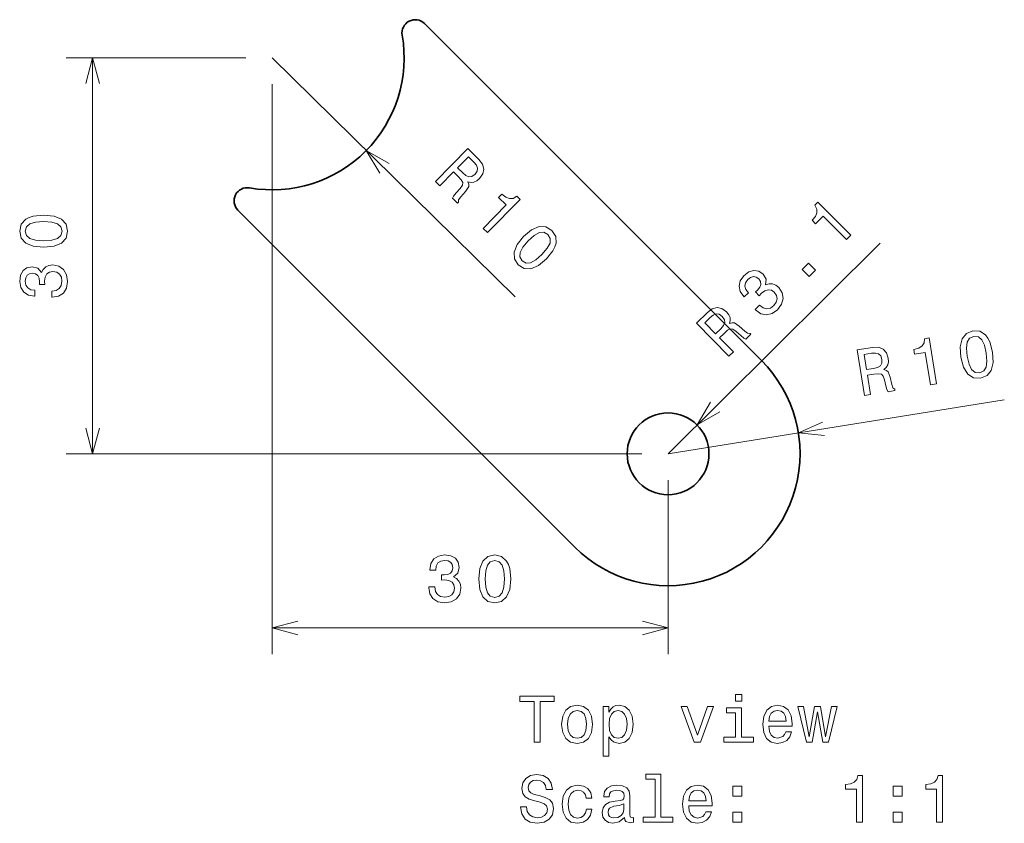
# Model space of a CAD drawing. Extents: x 0 to 297, y 0 to 210.
# Tile 5 of 9: x 104 to 179, y 76 to 137. Entities that reach past the tile are written whole.
import ezdxf

# ---------------------------------------------------------------- set-up
doc = ezdxf.new("R2010")
doc.units = 0

msp = doc.modelspace()

# ---------------------------------------------------------------- linework, layer by layer
at = {"color": 7, "lineweight": 35}
for p, q in [((160.43689, 111.176964), (134.909027, 136.704834)), ((120.766899, 122.562691), (146.294769, 97.034828))]:
    msp.add_line(p, q, dxfattribs=at)
at = {"color": 7, "lineweight": 13, "ltscale": 0.340272}
msp.add_line((121.365829, 134.105896), (107.754944, 134.105896), dxfattribs=at)
at = {"color": 7, "lineweight": 13}
for p, q in [((109.754944, 104.105896), (109.754944, 134.105896)), ((123.365829, 134.105896), (141.767532, 116.010765)), ((123.365829, 132.105896), (123.365829, 88.913071)), ((153.365829, 104.105896), (169.430984, 120.06414)), ((153.365829, 104.105896), (178.846497, 108.203705)), ((151.365829, 104.105896), (107.754944, 104.105896)), ((123.365829, 90.913071), (153.365829, 90.913071))]:
    msp.add_line(p, q, dxfattribs=at)
at = {"color": 7, "lineweight": 13, "ltscale": 0.329821}
msp.add_line((153.365829, 102.105896), (153.365829, 88.913071), dxfattribs=at)
at = {"color": 7, "lineweight": 13}
for points in [[(110.272583, 132.174042), (109.754944, 134.105896), (109.237305, 132.174042)], [(132.236435, 126.109055), (130.496048, 127.094475), (131.510559, 125.37088)], [(156.570938, 108.019302), (155.56517, 106.290596), (157.300552, 107.284805)], [(109.237305, 106.03775), (109.754944, 104.105896), (110.272583, 106.03775)], [(165.064117, 106.511505), (163.238968, 105.693695), (165.2285, 105.489365)], [(125.297684, 91.43071), (123.365829, 90.913071), (125.297684, 90.395432)], [(151.433975, 90.395432), (153.365829, 90.913071), (151.433975, 91.43071)]]:
    msp.add_lwpolyline(points, dxfattribs=at)
for points in [[(135.743912, 124.738991), (136.078339, 124.410141), (137.114395, 125.463753), (137.456009, 125.127831), (137.697113, 124.869522), (137.805832, 124.663589), (137.775436, 124.46006), (137.602768, 124.21254), (137.302521, 123.871231), (137.115463, 123.637848), (137.034851, 123.469559), (137.41243, 123.098282), (137.479614, 123.166603), (137.495911, 123.348618), (137.651016, 123.563889), (138.021881, 123.991386), (138.254242, 124.34996), (138.263474, 124.524788), (138.201202, 124.720406), (138.433441, 124.668861), (138.657883, 124.695709), (138.878204, 124.790283), (139.087189, 124.959656), (139.333862, 125.311218), (139.412796, 125.679199), (139.30983, 126.049225), (139.032166, 126.414215), (138.197906, 127.234566)], [(138.638107, 126.200493), (138.836243, 125.963219), (138.923691, 125.742851), (138.897018, 125.521515), (138.734894, 125.291916), (138.493851, 125.118713), (138.272995, 125.088333), (138.043945, 125.186264), (137.799713, 125.391052), (137.414948, 125.769402), (138.231766, 126.600067)], [(139.358856, 121.18428), (139.686081, 120.862503), (142.157761, 123.37606), (141.913239, 123.616508), (141.632813, 123.4608), (141.358383, 123.440666), (141.075745, 123.548843), (140.77417, 123.788818), (140.523102, 123.533508), (141.105652, 122.96067)], [(166.880127, 120.349289), (167.205719, 120.672714), (164.721359, 123.173729), (164.478058, 122.932045), (164.630447, 122.649811), (164.647369, 122.375168), (164.535873, 122.093811), (164.292389, 121.795074), (164.544739, 121.541039), (165.124359, 122.116814)], [(106.045288, 119.758492), (106.837082, 119.834137), (107.401917, 120.071167), (107.744858, 120.449409), (107.855812, 120.973907), (107.744858, 121.493362), (107.401917, 121.871605), (106.837082, 122.103592), (106.045288, 122.18428), (105.258545, 122.103592), (104.945869, 122.007767), (104.68866, 121.871605), (104.345726, 121.493362), (104.229736, 120.973907), (104.345726, 120.449409), (104.69371, 120.071167), (105.258545, 119.834137)], [(106.045288, 120.242638), (105.435059, 120.28299), (104.996307, 120.409065), (104.739098, 120.636009), (104.648315, 120.973907), (104.739098, 121.306763), (104.996307, 121.533707), (105.435059, 121.65979), (106.045288, 121.700134), (106.660568, 121.65979), (107.099327, 121.533707), (107.356537, 121.306763), (107.442268, 120.973907), (107.356537, 120.636009), (107.099327, 120.409065), (106.660568, 120.28299)], [(142.41954, 120.57235), (141.91832, 119.95475), (141.691299, 119.385811), (141.720535, 118.876091), (142.016724, 118.42923), (142.46489, 118.144135), (142.975037, 118.123451), (143.536484, 118.363541), (144.14917, 118.871521), (144.643265, 119.489067), (144.794174, 119.779198), (144.877411, 120.05806), (144.848175, 120.567787), (144.559128, 121.014702), (144.103821, 121.299744), (143.590134, 121.316826), (143.025085, 121.080276)], [(142.76474, 120.232895), (143.221375, 120.639709), (143.618896, 120.864159), (143.96106, 120.888428), (144.265625, 120.71624), (144.439316, 120.418137), (144.420792, 120.075623), (144.203064, 119.674377), (143.80397, 119.210983), (143.343811, 118.800568), (142.946274, 118.576126), (142.604126, 118.551849), (142.306671, 118.724098), (142.125854, 119.022141), (142.144379, 119.364655), (142.362122, 119.7659)], [(106.655525, 115.966995), (106.690826, 115.966995), (107.174973, 116.047684), (107.538086, 116.284714), (107.770081, 116.657913), (107.855812, 117.152153), (107.770081, 117.676643), (107.548172, 118.070015), (107.195145, 118.322182), (106.741257, 118.412956), (106.44371, 118.372612), (106.20163, 118.261658), (106.01503, 118.080101), (105.878868, 117.838028), (105.606537, 118.16584), (105.172813, 118.28183), (104.779442, 118.206184), (104.481888, 117.989326), (104.295288, 117.636299), (104.229736, 117.152153), (104.310425, 116.698257), (104.532326, 116.350281), (104.885345, 116.123329), (105.35437, 116.047684), (105.389679, 116.047684), (105.389679, 116.496529), (105.06691, 116.53688), (104.834915, 116.667999), (104.69371, 116.879814), (104.64328, 117.177368), (104.683624, 117.439613), (104.789528, 117.631256), (104.960999, 117.747253), (105.192993, 117.792641), (105.440109, 117.747253), (105.606537, 117.626213), (105.707397, 117.414398), (105.737656, 117.126938), (105.732613, 116.930252), (106.131027, 116.930252), (106.120941, 117.177368), (106.166336, 117.495087), (106.287369, 117.732124), (106.484055, 117.873329), (106.741257, 117.923767), (107.033768, 117.868286), (107.250626, 117.722031), (107.386795, 117.490044), (107.432182, 117.182411), (107.381744, 116.864685), (107.230453, 116.632698), (106.988373, 116.486443), (106.655525, 116.430969)], [(159.966919, 115.031746), (159.991806, 115.006699), (160.390259, 114.720078), (160.814316, 114.629509), (161.242584, 114.727936), (161.653641, 115.015419), (161.965332, 115.445877), (162.088028, 115.880531), (162.018143, 116.308701), (161.762665, 116.694695), (161.524353, 116.877365), (161.275024, 116.970917), (161.014725, 116.975349), (160.747009, 116.901352), (160.787659, 117.325584), (160.564285, 117.715042), (160.233398, 117.940811), (159.869843, 117.999084), (159.487885, 117.882675), (159.09819, 117.58799), (158.833038, 117.210861), (158.742538, 116.808197), (158.830322, 116.397797), (159.107193, 116.011734), (159.13208, 115.986687), (159.450516, 116.303009), (159.251678, 116.560432), (159.181213, 116.817429), (159.231964, 117.066887), (159.407532, 117.312363), (159.622009, 117.468559), (159.832611, 117.528481), (160.035751, 117.488571), (160.231445, 117.355972), (160.373398, 117.148666), (160.404816, 116.94529), (160.325623, 116.724457), (160.143005, 116.500397), (159.999908, 116.365364), (160.280685, 116.082703), (160.448898, 116.264015), (160.706299, 116.455727), (160.959763, 116.536896), (161.198563, 116.496872), (161.415604, 116.349937), (161.582382, 116.103317), (161.631454, 115.846397), (161.562836, 115.586296), (161.376556, 115.337296), (161.115601, 115.149155), (160.844391, 115.093002), (160.570038, 115.161682), (160.296097, 115.358727)], [(164.047073, 117.535095), (164.540833, 118.025566), (164.011261, 118.558685), (163.517502, 118.068214)], [(157.982086, 111.51046), (158.314835, 111.840996), (157.273468, 112.889351), (157.613373, 113.226997), (157.874496, 113.46505), (158.08168, 113.571342), (158.284851, 113.538574), (158.530319, 113.363014), (158.868088, 113.058762), (159.099243, 112.868988), (159.266586, 112.786407), (159.642273, 113.159599), (159.574738, 113.227577), (159.392929, 113.246017), (159.179489, 113.403641), (158.756378, 113.779495), (158.400558, 114.016045), (158.225845, 114.027328), (158.02951, 113.967361), (158.083786, 114.198975), (158.05957, 114.423721), (157.96759, 114.645126), (157.80069, 114.856087), (157.452042, 115.10688), (157.085007, 115.190125), (156.713806, 115.091515), (156.345581, 114.818153), (155.515488, 113.993584)], [(156.554657, 114.421616), (156.794235, 114.616951), (157.015625, 114.701797), (157.236618, 114.672531), (157.46431, 114.507729), (157.634674, 114.264664), (157.66246, 114.043472), (157.561844, 113.815575), (157.354202, 113.573776), (156.971359, 113.193474), (156.150345, 114.019989)], [(175.558731, 111.432281), (175.75914, 110.662552), (176.08284, 110.142509), (176.510742, 109.863983), (177.046204, 109.837715), (177.541443, 110.029739), (177.860443, 110.428383), (177.999802, 111.022896), (177.953751, 111.817451), (177.749161, 112.581398), (177.604904, 112.874901), (177.429626, 113.107224), (177.001724, 113.38575), (176.470444, 113.417793), (175.971024, 113.219994), (175.652832, 112.816368), (175.508499, 112.221054)], [(173.251923, 109.329681), (173.705048, 109.40255), (173.145309, 112.883049), (172.806717, 112.828598), (172.76593, 112.510445), (172.619522, 112.277466), (172.364868, 112.113922), (171.992859, 112.013229), (172.049713, 111.659706), (172.856354, 111.789429)], [(176.036728, 111.509155), (175.979675, 112.11805), (176.034485, 112.571266), (176.217712, 112.861237), (176.536911, 113.004517), (176.879959, 112.967743), (177.144867, 112.749832), (177.339005, 112.336662), (177.475739, 111.740578), (177.5336, 111.126701), (177.478775, 110.673485), (177.295547, 110.383514), (176.98053, 110.246017), (176.633316, 110.277008), (176.368408, 110.494919), (176.174255, 110.908096)], [(168.246353, 108.524681), (168.709427, 108.599152), (168.474808, 110.058075), (168.94783, 110.134148), (169.298782, 110.175262), (169.529083, 110.140785), (169.675018, 109.995689), (169.772049, 109.709923), (169.869019, 109.265793), (169.946136, 108.976822), (170.033905, 108.812157), (170.556732, 108.89624), (170.541519, 108.990845), (170.404572, 109.111847), (170.323105, 109.364365), (170.198563, 109.916428), (170.047455, 110.316093), (169.912109, 110.427139), (169.717636, 110.49292), (169.89679, 110.649429), (170.008179, 110.846123), (170.062576, 111.079628), (170.050003, 111.348328), (169.91304, 111.755379), (169.663422, 112.037041), (169.304352, 112.173401), (168.84581, 112.166061), (167.690628, 111.980286)], [(168.784424, 111.722008), (169.092957, 111.740974), (169.322281, 111.680801), (169.484741, 111.528152), (169.573608, 111.261497), (169.570251, 110.964691), (169.463837, 110.768799), (169.249207, 110.642334), (168.939514, 110.566994), (168.406738, 110.481308), (168.221771, 111.631516)], [(135.226929, 94.012497), (135.226929, 93.977196), (135.307617, 93.493042), (135.544647, 93.129929), (135.917847, 92.897942), (136.412079, 92.81221), (136.936584, 92.897942), (137.329956, 93.119843), (137.582108, 93.47287), (137.672897, 93.926758), (137.632538, 94.224312), (137.521591, 94.466385), (137.340042, 94.652985), (137.097961, 94.789154), (137.425766, 95.061485), (137.541763, 95.495201), (137.466125, 95.888573), (137.249268, 96.186127), (136.89624, 96.372726), (136.412079, 96.438286), (135.958191, 96.357597), (135.610214, 96.135696), (135.38327, 95.782669), (135.307617, 95.313644), (135.307617, 95.278343), (135.75647, 95.278343), (135.796814, 95.601112), (135.927933, 95.833099), (136.139755, 95.974312), (136.437302, 96.024742), (136.699554, 95.984398), (136.89119, 95.878487), (137.007187, 95.707016), (137.052582, 95.475029), (137.007187, 95.227913), (136.886139, 95.061485), (136.674332, 94.960625), (136.386871, 94.930359), (136.190186, 94.93541), (136.190186, 94.536987), (136.437302, 94.547073), (136.75502, 94.501686), (136.99205, 94.380653), (137.13327, 94.183968), (137.183701, 93.926758), (137.12822, 93.634254), (136.981964, 93.417397), (136.749985, 93.281227), (136.442337, 93.23584), (136.124619, 93.28627), (135.892639, 93.437569), (135.746384, 93.679642), (135.690903, 94.012497)], [(139.018417, 94.622726), (139.09407, 93.83094), (139.3311, 93.266098), (139.709351, 92.923157), (140.233841, 92.81221), (140.753296, 92.923157), (141.131531, 93.266098), (141.363525, 93.83094), (141.444214, 94.622726), (141.363525, 95.40947), (141.2677, 95.722153), (141.131531, 95.979355), (140.753296, 96.322296), (140.233841, 96.438286), (139.709351, 96.322296), (139.3311, 95.974312), (139.09407, 95.40947)], [(139.502579, 94.622726), (139.542923, 95.232956), (139.669006, 95.671715), (139.89595, 95.928925), (140.233841, 96.019699), (140.566696, 95.928925), (140.79364, 95.671715), (140.919724, 95.232956), (140.960068, 94.622726), (140.919724, 94.007454), (140.79364, 93.568695), (140.566696, 93.311485), (140.233841, 93.225754), (139.89595, 93.311485), (139.669006, 93.568695), (139.542923, 94.007454)], [(158.945862, 85.870308), (158.476837, 85.870308), (158.476837, 85.365982), (158.945862, 85.365982)], [(143.205948, 82.249268), (143.669922, 82.249268), (143.669922, 85.325638), (144.729004, 85.325638), (144.729004, 85.749268), (142.14183, 85.749268), (142.14183, 85.325638), (143.205948, 85.325638)], [(145.298889, 83.600853), (145.379578, 82.98558), (145.611572, 82.531685), (145.979721, 82.249268), (146.473953, 82.15345), (146.96315, 82.249268), (147.331299, 82.526642), (147.563293, 82.980537), (147.649033, 83.600853), (147.563293, 84.216125), (147.331299, 84.675056), (146.96315, 84.952438), (146.473953, 85.053299), (145.979721, 84.952438), (145.611572, 84.670013), (145.379578, 84.216125)], [(145.752777, 83.605896), (145.798157, 84.059784), (145.939377, 84.387596), (146.166321, 84.589325), (146.473953, 84.659927), (146.77655, 84.589325), (147.003494, 84.392639), (147.144699, 84.059784), (147.195145, 83.605896), (147.144699, 83.146965), (147.003494, 82.81411), (146.77655, 82.612381), (146.473953, 82.546822), (146.166321, 82.612381), (145.939377, 82.81411), (145.798157, 83.146965)], [(148.884613, 84.538895), (148.884613, 84.957481), (148.440811, 84.957481), (148.440811, 81.200279), (148.884613, 81.200279), (148.884613, 82.662811), (149.040955, 82.425781), (149.217468, 82.26944), (149.66127, 82.15345), (150.0849, 82.249268), (150.417755, 82.536728), (150.634613, 82.990623), (150.715317, 83.605896), (150.634613, 84.216125), (150.417755, 84.670013), (150.0849, 84.952438), (149.66127, 85.053299), (149.419205, 85.023041), (149.212433, 84.927223), (149.035919, 84.765839)], [(149.585632, 82.551865), (149.288071, 82.617424), (149.071213, 82.819153), (148.935059, 83.146965), (148.889664, 83.605896), (148.935059, 84.059784), (149.071213, 84.387596), (149.288071, 84.584282), (149.585632, 84.654884), (149.857956, 84.584282), (150.074829, 84.382553), (150.210983, 84.054741), (150.261414, 83.605896), (150.210983, 83.152008), (150.074829, 82.819153), (149.857956, 82.617424)], [(155.350037, 82.249268), (155.819061, 82.249268), (156.807526, 84.957481), (156.348602, 84.957481), (155.587067, 82.773766), (154.81041, 84.957481), (154.346436, 84.957481)], [(158.930725, 82.622467), (158.930725, 84.866699), (157.790955, 84.866699), (157.790955, 84.488464), (158.486923, 84.488464), (158.486923, 82.622467), (157.579147, 82.622467), (157.579147, 82.249268), (159.848602, 82.249268), (159.848602, 82.622467)], [(160.998459, 83.47477), (162.773666, 83.47477), (162.778717, 83.681541), (162.698029, 84.261513), (162.47612, 84.695236), (162.123093, 84.957481), (161.654068, 85.053299), (161.195145, 84.952438), (160.842117, 84.670013), (160.615173, 84.211082), (160.53447, 83.605896), (160.610123, 82.98558), (160.837067, 82.531685), (161.185059, 82.249268), (161.638947, 82.15345), (162.032318, 82.219009), (162.355087, 82.39048), (162.592117, 82.662811), (162.728271, 83.025925), (162.28952, 83.025925), (162.198746, 82.824196), (162.067612, 82.672897), (161.694412, 82.551865), (161.406952, 82.607338), (161.190094, 82.783852), (161.048889, 83.071312), (160.998459, 83.459641)], [(160.998459, 83.847969), (161.053925, 84.195953), (161.190094, 84.453156), (161.396866, 84.609497), (161.669205, 84.66497), (161.936493, 84.609497), (162.143265, 84.453156), (162.269348, 84.195953), (162.314728, 83.847969)], [(164.286636, 82.249268), (164.690094, 84.548981), (165.093552, 82.249268), (165.517181, 82.249268), (166.182892, 84.957481), (165.754211, 84.957481), (165.305374, 82.657768), (164.906952, 84.957481), (164.468201, 84.957481), (164.069778, 82.657768), (163.620926, 84.957481), (163.197296, 84.957481), (163.863007, 82.249268)], [(142.641098, 77.357338), (142.182175, 77.357338), (142.283035, 76.822754), (142.535202, 76.429382), (142.923523, 76.192352), (143.448013, 76.106621), (143.967468, 76.187309), (144.355804, 76.40921), (144.602921, 76.757195), (144.693695, 77.216125), (144.618042, 77.629669), (144.406235, 77.896965), (144.063293, 78.073479), (143.604355, 78.204597), (143.210983, 78.300423), (142.953781, 78.411369), (142.807526, 78.572754), (142.762146, 78.824921), (142.807526, 79.051865), (142.93866, 79.223335), (143.140381, 79.339325), (143.417755, 79.379669), (143.70018, 79.329239), (143.922089, 79.193069), (144.068344, 78.966125), (144.138947, 78.658493), (144.59787, 78.658493), (144.59787, 78.668579), (144.517181, 79.142639), (144.280151, 79.495667), (143.906952, 79.717567), (143.402634, 79.793213), (142.948746, 79.717567), (142.595718, 79.505753), (142.368774, 79.17794), (142.288071, 78.754311), (142.353638, 78.376068), (142.545288, 78.118866), (142.84787, 77.947395), (143.261414, 77.816269), (143.669922, 77.700279), (143.977554, 77.589325), (144.164154, 77.42794), (144.229721, 77.165695), (144.169205, 76.898407), (144.012863, 76.696678), (143.775833, 76.570595), (143.468185, 76.530251), (143.125259, 76.585724), (142.863007, 76.747108), (142.696579, 77.009354)], [(152.384613, 79.450279), (152.384613, 76.575638), (151.471802, 76.575638), (151.471802, 76.202438), (153.736206, 76.202438), (153.736206, 76.575638), (152.82843, 76.575638), (152.82843, 79.823479), (151.68866, 79.823479), (151.68866, 79.450279)], [(167.635345, 76.202438), (168.094269, 76.202438), (168.094269, 79.727654), (167.751343, 79.727654), (167.660553, 79.420021), (167.479004, 79.213242), (167.20163, 79.092209), (166.818344, 79.051865), (166.818344, 78.693794), (167.635345, 78.693794)], [(173.707382, 76.202438), (174.166321, 76.202438), (174.166321, 79.727654), (173.82338, 79.727654), (173.732605, 79.420021), (173.551041, 79.213242), (173.273666, 79.092209), (172.890381, 79.051865), (172.890381, 78.693794), (173.707382, 78.693794)], [(147.154785, 78.012955), (147.593552, 78.012955), (147.502777, 78.416412), (147.285919, 78.734138), (146.948013, 78.930824), (146.509262, 79.00647), (146.025116, 78.905609), (145.656952, 78.623184), (145.424973, 78.164253), (145.344269, 77.548981), (145.419922, 76.938751), (145.646866, 76.484856), (146.004944, 76.202438), (146.494125, 76.106621), (146.927841, 76.182266), (147.265747, 76.394081), (147.497726, 76.726936), (147.598602, 77.170738), (147.174973, 77.170738), (147.099319, 76.888321), (146.958099, 76.676498), (146.756378, 76.54538), (146.509262, 76.505035), (146.20163, 76.570595), (145.979721, 76.772324), (145.843552, 77.100136), (145.798157, 77.56411), (145.843552, 78.017998), (145.984756, 78.34581), (146.211716, 78.547539), (146.509262, 78.618141), (146.7715, 78.572754), (146.968201, 78.456764), (147.099319, 78.265121)], [(150.074829, 76.555466), (150.074829, 76.540337), (150.100037, 76.368866), (150.17569, 76.247826), (150.493408, 76.152008), (150.740524, 76.192352), (150.740524, 76.535294), (150.634613, 76.520164), (150.493408, 76.585724), (150.468201, 76.787453), (150.468201, 78.189468), (150.407669, 78.547539), (150.231155, 78.799698), (149.923523, 78.950996), (149.489807, 79.00647), (149.066177, 78.945953), (148.753494, 78.774483), (148.556808, 78.507195), (148.491241, 78.154167), (148.491241, 78.123909), (148.889664, 78.123909), (148.924973, 78.335724), (149.035919, 78.487022), (149.217468, 78.577797), (149.47467, 78.613098), (149.721802, 78.587883), (149.898315, 78.512238), (150.004211, 78.381111), (150.03952, 78.199554), (150.019348, 77.98774), (149.93866, 77.881836), (149.736923, 77.831398), (149.358688, 77.791054), (148.924973, 77.700279), (148.617325, 77.538895), (148.435776, 77.286736), (148.380295, 76.913536), (148.430725, 76.580681), (148.587067, 76.333565), (148.839233, 76.177223), (149.18721, 76.12175), (149.656235, 76.227654)], [(154.926407, 77.42794), (156.70163, 77.42794), (156.706665, 77.634712), (156.625977, 78.214684), (156.404068, 78.648407), (156.051041, 78.910652), (155.582031, 79.00647), (155.123093, 78.905609), (154.770065, 78.623184), (154.543121, 78.164253), (154.462433, 77.559067), (154.538086, 76.938751), (154.76503, 76.484856), (155.113007, 76.202438), (155.566895, 76.106621), (155.960266, 76.17218), (156.283035, 76.343651), (156.520065, 76.615982), (156.656235, 76.979095), (156.217468, 76.979095), (156.126694, 76.777367), (155.995575, 76.626068), (155.622375, 76.505035), (155.3349, 76.560509), (155.118042, 76.737022), (154.976837, 77.024483), (154.926407, 77.412811)], [(154.926407, 77.80114), (154.981888, 78.149124), (155.118042, 78.406326), (155.324829, 78.562668), (155.597153, 78.618141), (155.864441, 78.562668), (156.071213, 78.406326), (156.197296, 78.149124), (156.242691, 77.80114)], [(158.270065, 78.15921), (158.966034, 78.15921), (158.966034, 78.910652), (158.270065, 78.910652)], [(170.414154, 78.15921), (171.110123, 78.15921), (171.110123, 78.910652), (170.414154, 78.910652)], [(150.024384, 77.150566), (149.963867, 76.888321), (149.80249, 76.686584), (149.56041, 76.555466), (149.262863, 76.510078), (149.071213, 76.535294), (148.935059, 76.615982), (148.849319, 76.757195), (148.824097, 76.95388), (148.844269, 77.130394), (148.924973, 77.25647), (149.247726, 77.397682), (149.656235, 77.458199), (150.024384, 77.579239)], [(158.270065, 76.202438), (158.966034, 76.202438), (158.966034, 76.95388), (158.270065, 76.95388)], [(170.414154, 76.202438), (171.110123, 76.202438), (171.110123, 76.95388), (170.414154, 76.95388)]]:
    msp.add_lwpolyline(points, close=True, dxfattribs=at)
at = {"color": 7, "lineweight": 35}
msp.add_circle((153.365829, 104.105896), 3.1, dxfattribs=at)
for centre, radius, start, end in [((134.201935, 135.997726), 1, 45.000001, 189.903196), ((123.365829, 134.105896), 10, 260.096804, 9.903198), ((121.474007, 123.269798), 1, 80.096802, 225), ((153.365829, 104.105896), 10, 225, 45.000001)]:
    msp.add_arc(centre, radius, start, end, dxfattribs=at)

doc.saveas('drawing.dxf')
